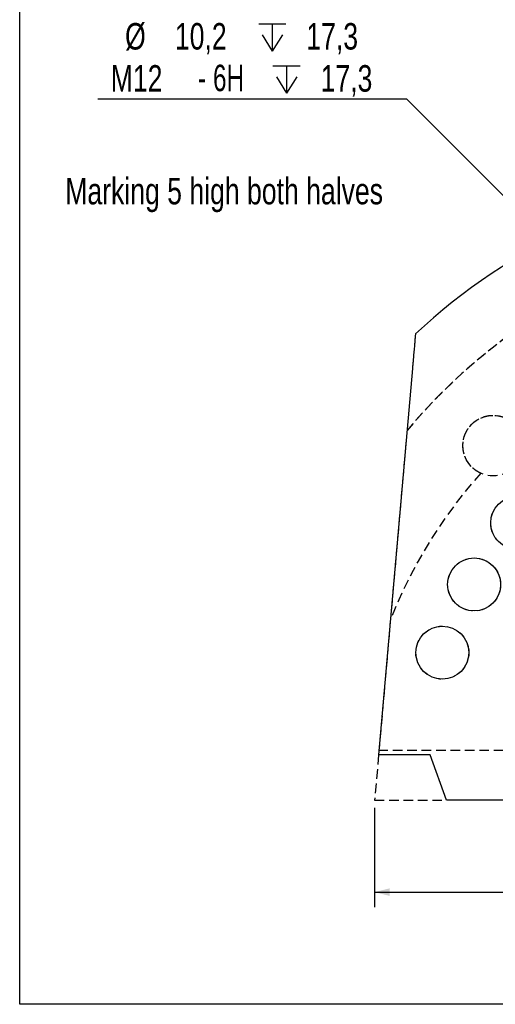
# Model space of a CAD drawing. Header units: millimetres. Extents: x 8 to 862, y 8 to 585.
# Tile 1 of 84: x 8 to 71, y 8 to 138. Entities that reach past the tile are written whole.
import ezdxf

# ---------------------------------------------------------------- set-up
doc = ezdxf.new("R2010")
doc.units = ezdxf.units.MM
doc.linetypes.add('HIDDEN', pattern=[1.905, 1.27, -0.635])
for name, color, linetype in [('DIMENSIONS', 2, 'Continuous'), ('HIDDEN', 3, 'HIDDEN'), ('TEXT', 2, 'Continuous')]:
    doc.layers.add(name, color=color, linetype=linetype)
doc.layers.add('OUTLINE', color=7, linetype='Continuous', lineweight=25)
doc.styles.add('SLDTEXTSTYLE0', font='TXT', dxfattribs={"width": 0.75})
doc.styles.add('SLDTEXTSTYLE6', font='TXT', dxfattribs={"width": 0.6875})
doc.dimstyles.new('SLDDIMSTYLE2', dxfattribs={"dimtxt": 3.5, "dimasz": 2, "dimexe": 0, "dimexo": 0.0625, "dimgap": 0.875, "dimtad": 1, "dimrnd": 1e-09, "dimzin": 12, "dimdsep": 46, "dimtxsty": 'SLDTEXTSTYLE0', "dimsah": 1, "dimcen": 0.09, "dimadec": 0, "dimazin": 3, "dimtfac": 1, "dimtofl": 0, "dimtmove": 0, "dimatfit": 3, "dimfxl": 0, "dimfrac": 2, "dimtolj": 1, "dimtzin": 12, "dimarcsym": 0})
doc.dimstyles.new('SLDDIMSTYLE29', dxfattribs={"dimtxt": 3.5, "dimasz": 2, "dimexe": 0, "dimexo": 0.0625, "dimgap": 0.875, "dimtad": 0, "dimtih": 1, "dimtoh": 1, "dimdec": 1, "dimrnd": 1e-09, "dimzin": 12, "dimdsep": 46, "dimtxsty": 'SLDTEXTSTYLE0', "dimsah": 1, "dimcen": 0, "dimadec": 0, "dimazin": 3, "dimtfac": 1, "dimtofl": 0, "dimtmove": 0, "dimatfit": 3, "dimfxl": 0, "dimfrac": 2, "dimtolj": 1, "dimtzin": 12, "dimarcsym": 0})

# ---------------------------------------------------------------- blocks, each defined once
blk = doc.blocks.new('_D_71')
at = {"layer": 'DIMENSIONS'}
for p, q in [((54.86, 33.96), (54.86, 20.82)), ((117.36, 33.96), (117.36, 20.82)), ((54.86, 22.82), (117.36, 22.82))]:
    blk.add_line(p, q, dxfattribs=at)
for points in [[(54.86, 22.82), (56.86, 22.32), (56.86, 23.32)], [(117.36, 22.82), (115.36, 23.32), (115.36, 22.32)]]:
    blk.add_solid(points, dxfattribs=at)
at = {"layer": 'DIMENSIONS', "insert": (81.58, 27.33), "char_height": 3.5, "attachment_point": 1, "style": 'SLDTEXTSTYLE0'}
blk.add_mtext('62,5', dxfattribs=at)
blk = doc.blocks.new('SW_SYMBOL_HOLE_DEPTH')
at = {"layer": 'DIMENSIONS', "color": 0}
for p, q in [((0, 875), (800, 875)), ((400, 875), (400, 75)), ((100, 555), (400, 75)), ((700, 555), (400, 75))]:
    blk.add_line(p, q, dxfattribs=at)
blk = doc.blocks.new('_D_75')
at = {"layer": 'DIMENSIONS'}
for p, q in [((59.09, 127.56), (18.32, 127.56)), ((83.75, 102.91), (59.09, 127.56))]:
    blk.add_line(p, q, dxfattribs=at)
blk.add_solid([(83.75, 102.91), (82.69, 104.68), (81.98, 103.97)], dxfattribs=at)
at = {"layer": 'DIMENSIONS', "xscale": 0.004470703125, "yscale": 0.004470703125, "zscale": 0.004470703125}
for p in [(39.55, 133.6), (41.44, 128.05)]:
    blk.add_blockref('SW_SYMBOL_HOLE_DEPTH', p, dxfattribs=at)
at = {"layer": 'DIMENSIONS', "char_height": 3.5, "attachment_point": 1}
for s, insert, style in [('%%c', (21.91, 137.63), 'SLDTEXTSTYLE0'), ('10,2', (28.49, 137.63), 'SLDTEXTSTYLE0'), ('17,3', (45.84, 137.63), 'SLDTEXTSTYLE0'), ('M12', (20.02, 132.07), 'SLDTEXTSTYLE0'), ('- 6H', (31.55, 132.13), 'SLDTEXTSTYLE6'), ('17,3', (47.73, 132.07), 'SLDTEXTSTYLE0')]:
    blk.add_mtext(s, dxfattribs=dict(at, insert=insert, style=style))

msp = doc.modelspace()

# ---------------------------------------------------------------- linework, layer by layer
at = {"layer": 'HIDDEN'}
for p, q in [((58.6555, 78.35323), (55.43223, 41.51109)), ((55.38411, 40.96109), (54.85918, 34.96109)), ((71.85918, 41.51109), (55.43223, 41.51109)), ((54.85918, 34.96109), (64.35918, 34.96109))]:
    msp.add_line(p, q, dxfattribs=at)
for centre, radius in [((70.51336, 81.80691), 4), ((73.69465, 71.59998), 3.5), ((67.99573, 63.46109), 3.5), ((63.7967, 54.45624), 3.5)]:
    msp.add_circle(centre, radius, dxfattribs=at)
for radius, start, end in [(76, 39.9913068, 140.0086932), (76, 97.5608432, 140.0086932), (64.95, 138.3046094, 158.4591334)]:
    msp.add_arc((117.35918, 34.96109), radius, start, end, dxfattribs=at)
for points, knots in [([(68.86156, 78.1639), (68.71953, 78.23432), (68.43496, 78.37541), (68.04945, 78.64511), (67.69683, 78.95356), (67.38199, 79.3032), (67.10696, 79.69204), (66.87582, 80.11933), (66.69441, 80.58215), (66.5775, 81.04396), (66.51808, 81.49527), (66.50724, 81.92797), (66.54241, 82.34407), (66.61719, 82.7366), (66.72202, 83.10031), (66.85717, 83.44318), (67.01785, 83.76063), (67.19619, 84.05034), (67.40128, 84.32813), (67.63269, 84.58885), (67.88615, 84.82936), (68.19541, 85.0761), (68.56489, 85.31071), (69.00311, 85.52164), (69.46124, 85.67604), (69.93499, 85.77456), (70.40442, 85.81438), (70.86316, 85.79992), (71.304, 85.73621), (71.72405, 85.62735), (72.12187, 85.47723), (72.49399, 85.29022), (72.88066, 85.04315), (73.26871, 84.7241), (73.63942, 84.32104), (73.9386, 83.89882), (74.08863, 83.59562), (74.15637, 83.45872)], [0, 0, 0, 0, 0.0344157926, 0.0689551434, 0.103499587, 0.1379225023, 0.1725413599, 0.2073123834, 0.2420435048, 0.276607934, 0.3040244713, 0.3314975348, 0.3588801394, 0.3805376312, 0.4022468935, 0.4238789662, 0.4419797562, 0.4601309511, 0.4782196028, 0.4963713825, 0.5145890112, 0.5327425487, 0.5584315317, 0.5841356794, 0.6121321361, 0.6401485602, 0.669232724, 0.6984256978, 0.7275522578, 0.7570751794, 0.7867028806, 0.8163528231, 0.8459065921, 0.8861837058, 0.926558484, 0.9668372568, 1, 1, 1, 1]), ([(58.99721, 82.25901), (58.92354, 81.41687), (58.77617, 79.73241), (58.55223, 77.17287), (58.32605, 74.58757), (58.11201, 72.14104), (57.9106, 69.83899), (57.72225, 67.68613), (57.53214, 65.51312), (57.34027, 63.32002), (57.14495, 61.08749), (57.01265, 59.5753), (56.94555, 58.80844)], [0, 0, 0, 0, 0.112752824, 0.2255293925, 0.3382980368, 0.4510401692, 0.5420821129, 0.6331646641, 0.7242516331, 0.8153168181, 0.9063443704, 1, 1, 1, 1])]:
    msp.add_open_spline(points, degree=3, knots=knots, dxfattribs=at)
at = {"layer": 'OUTLINE'}
for p, q in [((8, 8), (8, 585)), ((59.8496, 92.00185), (55.38411, 40.96109)), ((62.17536, 40.96109), (55.38411, 40.96109)), ((64.35918, 34.96109), (62.17536, 40.96109)), ((86.60918, 34.96109), (64.35918, 34.96109)), ((832, 8), (8, 8))]:
    msp.add_line(p, q, dxfattribs=at)
for centre in [(73.69465, 71.59998), (67.99573, 63.46109), (63.7967, 54.45624)]:
    msp.add_circle(centre, 3.5, dxfattribs=at)
msp.add_arc((117.35918, 34.96109), 84, 98.0127777, 132.8351284, dxfattribs=at)
msp.add_open_spline([(60.24834, 96.5594), (60.24815, 96.55724), (60.24764, 96.55146), (60.24233, 96.49075), (60.23061, 96.35679), (60.21221, 96.14644), (60.19008, 95.89356), (60.16779, 95.63878), (60.14686, 95.39948), (60.12446, 95.14355), (60.09736, 94.83366), (60.06541, 94.46863), (60.02824, 94.04364), (59.98975, 93.60376), (59.94696, 93.11458), (59.90016, 92.57972), (59.86649, 92.19491), (59.8496, 92.00185)], degree=3, knots=[0, 0, 0, 0, 0.0346435, 0.093221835, 0.153502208, 0.225780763, 0.300146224, 0.350569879, 0.401008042, 0.452823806, 0.504649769, 0.579345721, 0.654061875, 0.730808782, 0.807566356, 0.903454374, 1, 1, 1, 1], dxfattribs=at)

# ---------------------------------------------------------------- texts
at = {"layer": 'TEXT', "insert": (14.01332, 117.1818), "char_height": 3.5, "attachment_point": 1, "style": 'SLDTEXTSTYLE0'}
msp.add_mtext('Marking 5 high both halves', dxfattribs=at)

# ---------------------------------------------------------------- dimensions: what is measured, and where the dimension line sits
at = {"layer": 'DIMENSIONS'}
dim = msp.add_diameter_dim_2p(p1=(90.96025, 95.70342), p2=(83.74632, 102.91447), text='<> {\\fGDT;x} 17.3\\PM12 - 6H {\\fGDT;x} 17.3\\P', dimstyle='SLDDIMSTYLE29', dxfattribs=at)
dim.commit()
dim.dimension.update_dxf_attribs({"geometry": '_D_75', "text_midpoint": (37.90947, 133.17182), "dimtype": 163})
dim = msp.add_linear_dim(base=(117.35918, 22.81889), p1=(54.85918, 34.96109), p2=(117.35918, 34.96109), dimstyle='SLDDIMSTYLE2', dxfattribs=at)
dim.commit()
dim.dimension.update_dxf_attribs({"geometry": '_D_71', "text_midpoint": (86.10918, 22.81889), "dimtype": 160})

doc.saveas('drawing.dxf')
